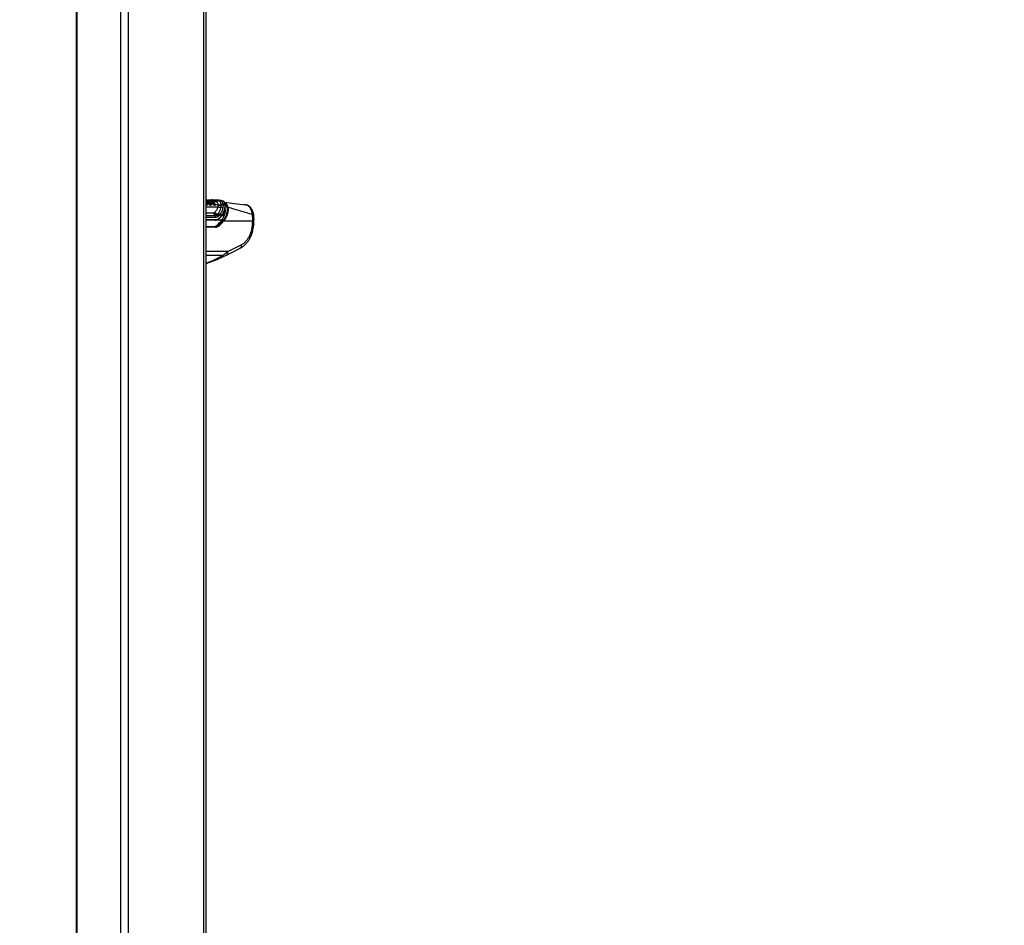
# Model space of a CAD drawing. Header units: millimetres. Extents: x 1508 to 17407, y 390 to 16320.
# Tile 3 of 66: x 3372 to 5236, y 3820 to 5535. Entities that reach past the tile are written whole.
import ezdxf

# ---------------------------------------------------------------- set-up
doc = ezdxf.new("R2010")
doc.units = ezdxf.units.MM
doc.header["$LTSCALE"] = 2
doc.layers.add('COMPONENT_GEOMETRY', color=7, linetype='Continuous')
doc.styles.add('SLDTEXTSTYLE0', font='TXT', dxfattribs={"width": 0.75})
doc.dimstyles.new('SLDDIMSTYLE1', dxfattribs={"dimtxt": 100, "dimasz": 6.604, "dimexe": 0, "dimexo": 0.0625, "dimgap": 25, "dimtad": 0, "dimtih": 1, "dimtoh": 1, "dimdec": 0, "dimrnd": 1e-09, "dimzin": 12, "dimdsep": 46, "dimtxsty": 'SLDTEXTSTYLE0', "dimsah": 1, "dimcen": 0.09, "dimadec": 0, "dimazin": 3, "dimtfac": 1, "dimtdec": 0, "dimtofl": 0, "dimtmove": 0, "dimatfit": 3, "dimfxl": 1, "dimfrac": 2, "dimtolj": 1, "dimtzin": 12, "dimarcsym": 0})

# ---------------------------------------------------------------- blocks, each defined once
blk = doc.blocks.new('_D_4')
at = {"layer": 'COMPONENT_GEOMETRY', "color": 7}
for p, q in [((3713.9, 7249.5), (1732.2, 7249.5)), ((1738.5, 7249.5), (1738.5, 4506.1)), ((1538.4, 4485.8), (1508, 4485.8)), ((1508, 4485.8), (1508, 4327)), ((1938.6, 4485.8), (1969, 4485.8)), ((1969, 4485.8), (1969, 4327)), ((1508, 4327), (1538.4, 4327)), ((1969, 4327), (1938.6, 4327)), ((1738.5, 1434), (1738.5, 4177.4)), ((3363.2, 1434), (1732.2, 1434))]:
    blk.add_line(p, q, dxfattribs=at)
for points in [[(1738.5, 7249.5), (1737.5, 7242.9), (1739.5, 7242.9)], [(1738.5, 1434), (1739.5, 1440.6), (1737.5, 1440.6)]]:
    blk.add_solid(points, dxfattribs=at)
at = {"layer": 'COMPONENT_GEOMETRY', "color": 7, "char_height": 100, "attachment_point": 1, "style": 'SLDTEXTSTYLE0'}
for s, insert in [('9\'6.48"', (1538.4, 4456)), ('2908', (1590.7, 4306.3))]:
    blk.add_mtext(s, dxfattribs=dict(at, insert=insert))
blk = doc.blocks.new('_D_5')
at = {"layer": 'COMPONENT_GEOMETRY', "color": 7}
for p, q in [((8881.7, 5900.6), (9410.2, 5900.6)), ((9403.9, 5900.6), (9403.9, 3831.6)), ((9203.8, 3811.3), (9173.3, 3811.3)), ((9173.3, 3811.3), (9173.3, 3652.6)), ((9603.9, 3811.3), (9634.4, 3811.3)), ((9634.4, 3811.3), (9634.4, 3652.6)), ((9173.3, 3652.6), (9203.8, 3652.6)), ((9634.4, 3652.6), (9603.9, 3652.6)), ((9403.9, 1434), (9403.9, 3503)), ((3768.3, 1434), (9410.2, 1434))]:
    blk.add_line(p, q, dxfattribs=at)
for points in [[(9403.9, 5900.6), (9402.8, 5894), (9404.9, 5894)], [(9403.9, 1434), (9404.9, 1440.6), (9402.8, 1440.6)]]:
    blk.add_solid(points, dxfattribs=at)
at = {"layer": 'COMPONENT_GEOMETRY', "color": 7, "char_height": 100, "attachment_point": 1, "style": 'SLDTEXTSTYLE0'}
for s, insert in [('7\'3.92"', (9203.8, 3781.5)), ('2233', (9256.1, 3631.9))]:
    blk.add_mtext(s, dxfattribs=dict(at, insert=insert))

msp = doc.modelspace()

# ---------------------------------------------------------------- linework, layer by layer
at = {"color": 7, "linetype": 'Continuous', "lineweight": 25}
for p, q in [((3479.15, 7229.05), (3479.15, 1481.05)), ((3724.96, 1481.05), (3724.96, 7229.05)), ((3725.62, 5187.57), (3724.96, 5188.44)), ((3725.55, 5193.23), (3725.34, 5193.21)), ((3727.69, 5188.17), (3727.63, 5188.25)), ((3727.78, 5188.06), (3727.69, 5188.17)), ((3728.18, 5188.56), (3728.24, 5188.48)), ((3728.24, 5188.48), (3728.33, 5188.36)), ((3729.01, 5188.91), (3729.1, 5188.79)), ((3729.1, 5188.79), (3732.92, 5188.02)), ((3729.18, 5192.09), (3729.22, 5192.08)), ((3729.22, 5192.08), (3729.27, 5192.08)), ((3729.77, 5192.6), (3729.82, 5192.6)), ((3733.39, 5192.16), (3729.82, 5192.6)), ((3733.21, 5187.8), (3733.13, 5187.91)), ((3733.44, 5192.16), (3733.39, 5192.16)), ((3733.4, 5187.11), (3736.74, 5186.45)), ((3736.84, 5186.33), (3736.74, 5186.45)), ((3737.02, 5186.1), (3736.84, 5186.33)), ((3737.27, 5186.78), (3737.37, 5186.66)), ((3737.37, 5186.66), (3737.54, 5186.45)), ((3742.7, 5190.01), (3737.52, 5190.65)), ((3738.1, 5187.13), (3738.26, 5186.94)), ((3738.26, 5186.94), (3741.66, 5186.24)), ((3741.66, 5186.24), (3741.64, 5186.31)), ((3741.92, 5185.77), (3742.08, 5185.38)), ((3742.08, 5185.38), (3742.09, 5185.34)), ((3742.08, 5185.38), (3747.87, 5184.22)), ((3742.09, 5185.34), (3742.11, 5185.27)), ((3742.85, 5190), (3742.7, 5190.01)), ((3747.11, 5192.04), (3746.92, 5192.06)), ((3747.2, 5192.02), (3747.11, 5192.04)), ((3747.87, 5184.22), (3747.87, 5184.95)), ((3749.34, 5193.23), (3749.52, 5193.2)), ((3749.52, 5193.2), (3749.61, 5193.19)), ((3753.4, 5192.73), (3749.61, 5193.19)), ((3753.23, 5179.62), (3753.62, 5183.88)), ((3757, 5191.36), (3753.4, 5192.73)), ((3753.58, 5184.93), (3753.52, 5185.57)), ((3753.62, 5183.88), (3753.58, 5184.93)), ((3757.07, 5183.37), (3756.62, 5178.61)), ((3757.01, 5185.23), (3757.05, 5184.54)), ((3757.01, 5185.23), (3760.92, 5184.36)), ((3757.05, 5184.54), (3757.07, 5183.37)), ((3799.67, 5184.22), (3797.07, 5184.38)), ((3740.46, 5169.28), (3740.61, 5169.42)), ((3740.61, 5169.42), (3741.28, 5170.08)), ((3745.17, 5165.1), (3745.61, 5165.51)), ((3745.61, 5165.51), (3746.33, 5166.29)), ((3746.33, 5166.29), (3747.33, 5167.41)), ((3747.33, 5167.41), (3747.96, 5168.19)), ((3750.36, 5164.6), (3749.27, 5163.49)), ((3751.01, 5165.9), (3750.36, 5164.6)), ((3754.77, 5164.6), (3750.36, 5164.6)), ((3751.01, 5165.9), (3755.61, 5165.9)), ((3755.61, 5165.9), (3754.77, 5164.6)), ((3754.85, 5163.8), (3754.86, 5163.81)), ((3761.27, 5176.34), (3760.9, 5177.71)), ((3742.06, 5155.07), (3724.96, 5155.07)), ((3746.46, 5146.5), (3749.55, 5146.5)), ((3748.5, 5162.72), (3747.9, 5162.17)), ((3813.16, 5153.11), (3757.91, 5153.11)), ((3724.96, 5143.11), (3741.43, 5143.11)), ((3765.84, 5095.61), (3791.17, 5108.28))]:
    msp.add_line(p, q, dxfattribs=at)
at = {"color": 8, "linetype": 'Continuous', "lineweight": 25}
for p, q in [((3480.23, 7229.05), (3480.23, 1481.05)), ((3562.66, 7229.05), (3562.66, 1481.05)), ((3577.45, 7229.05), (3577.45, 1481.05)), ((3720.13, 7229.05), (3720.13, 1481.05)), ((3728.33, 5192.15), (3729.18, 5192.09)), ((3735.62, 5192.68), (3730.9, 5192.47)), ((3724.96, 5180.71), (3747.59, 5180.71)), ((3724.96, 5168.89), (3739.33, 5168.89)), ((3724.96, 5163.81), (3741.88, 5163.81)), ((3754.83, 5163.77), (3759.34, 5163.77)), ((3759.58, 5164.48), (3755.36, 5164.48)), ((3756.9, 5166.94), (3760.44, 5166.94)), ((3760.56, 5176.27), (3761.25, 5176.27)), ((3743.38, 5160.43), (3724.96, 5160.43)), ((3724.96, 5156.31), (3742.91, 5156.31)), ((3754.77, 5155.5), (3744.99, 5155.5)), ((3742.13, 5142.01), (3724.96, 5142.01)), ((3765.84, 5095.61), (3724.96, 5095.61)), ((3755.58, 5088.06), (3724.96, 5088.06))]:
    msp.add_line(p, q, dxfattribs=at)
at = {"color": 8, "linetype": 'Continuous', "lineweight": 25, "flags": 128}
for points in [[(3724.96, 5183.82), (3725, 5183.89), (3725.04, 5183.96)], [(3725.34, 5193.21), (3725.18, 5193.19), (3725.03, 5193.15)], [(3725.24, 5193.2), (3725.09, 5193.18), (3725.03, 5193.16)], [(3734.25, 5185.51), (3734.27, 5185.49), (3734.44, 5184.28), (3734.21, 5183.6), (3733.87, 5183.31), (3733.38, 5183.21), (3732.75, 5183.32), (3731.98, 5183.67), (3730.98, 5184.37), (3729.77, 5185.51), (3728.58, 5186.96), (3728.58, 5186.96)], [(3815.1, 5165), (3815.05, 5165.14), (3814.78, 5165.36), (3814.29, 5165.54), (3813.58, 5165.67), (3812.69, 5165.76)]]:
    msp.add_lwpolyline(points, dxfattribs=at)
at = {"color": 7, "linetype": 'Continuous', "lineweight": 25, "flags": 128}
for points in [[(3725.98, 5193.23), (3725.68, 5193.24), (3725.55, 5193.23)], [(3763.79, 5089.22), (3773.74, 5094.2), (3789.12, 5101.89)]]:
    msp.add_lwpolyline(points, dxfattribs=at)
at = {"color": 8, "linetype": 'Continuous', "lineweight": 25}
for centre, radius, start, end in [((3694.69, 5166.08), 37.54, 35.10875, 36.24899), ((3725.74, 5191.37), 1.87, 96.00957, 111.88609), ((3741.56, 5185.83), 0.424, 16.75244, 76.84732), ((3760.66, 5183.63), 0.777, 7.96878, 70.34083), ((3754.27, 5164.14), 0.681, 330.56645, 42.19062), ((3755.1, 5165.36), 0.745, 334.01458, 46.65924), ((3749.89, 5159.3), 0.75, 324.68483, 36.62926), ((3813.7, 5157.75), 4.67, 263.36675, 292.9018), ((3760.79, 5093.71), 5.4, 303.58017, 20.54282), ((3752.06, 5087.61), 3.55, 300.01879, 7.33029)]:
    msp.add_arc(centre, radius, start, end, dxfattribs=at)
at = {"color": 7, "linetype": 'Continuous', "lineweight": 25}
for centre, radius, start, end in [((3726.18, 5183.51), 0.658, 149.55754, 207.67876), ((3726.53, 5183.72), 0.538, 153.84355, 224.28764), ((3727.55, 5189.04), 0.793, 275.79749, 322.44794), ((3727.69, 5188.86), 0.802, 275.9893, 322.12875), ((3698.86, 5166.07), 36.33, 35.10433, 37.25107), ((3729.21, 5187.67), 1.12, 95.9893, 142.12875), ((3699.11, 5166.14), 36.71, 35.10433, 37.25107), ((3728.77, 5192.13), 0.411, 272.49054, 354.47087), ((3728.86, 5192.12), 0.414, 272.47857, 354.07416), ((3699.46, 5166.25), 37.23, 35.10433, 37.25107), ((3729.84, 5192.02), 0.576, 92.45467, 174.4249), ((3732.94, 5187.77), 0.254, 37.58839, 95.68442), ((3702.23, 5165.91), 37.82, 35.11108, 35.5571), ((3736.53, 5187.4), 0.97, 282.47346, 320.03211), ((3736.68, 5187.17), 1.12, 287.92081, 320.16466), ((3738.74, 5185.46), 1.56, 108.01151, 140.49016), ((3732.92, 5190.1), 7.78, 315.33913, 319.87075), ((3741.36, 5183.45), 0.836, 144.81742, 189.41181), ((3742.19, 5183.84), 0.499, 154.74441, 229.5432), ((3741.59, 5185.87), 0.387, 329.49525, 12.59412), ((3743.02, 5194.73), 4.72, 266.10158, 325.5952), ((3743.18, 5194.79), 4.81, 266.13567, 325.02483), ((3749.15, 5190.53), 2.71, 86.0924, 145.51936), ((3749.34, 5190.51), 2.7, 86.14171, 145.61591), ((3749.43, 5190.51), 2.7, 86.17211, 145.6862), ((3750.76, 5193.24), 8.78, 250.80103, 288.77594), ((3751.26, 5192.64), 9.08, 248.08756, 285.09483), ((3754.79, 5180.44), 5.28, 65.09281, 103.86409), ((3754.74, 5179.73), 5.33, 64.33885, 102.54562), ((3754.61, 5178.55), 5.41, 62.92656, 100.48919), ((3746.68, 5169.4), 7.36, 183.97562, 229.38867), ((3749.25, 5174.44), 10.19, 210.39789, 246.41348), ((3749.35, 5175.43), 10.6, 214.48748, 249.30108), ((3749.82, 5176.2), 10.51, 215.63838, 250.60727), ((3738.99, 5160.52), 4.39, 358.81343, 48.73005), ((3742.35, 5159.72), 6.07, 23.77963, 62.28488), ((3742.86, 5159.77), 6.36, 27.602, 64.45109), ((3743.64, 5160.53), 6.36, 27.6639, 64.95766), ((3744.74, 5161.57), 6.39, 28.30885, 66.06006), ((3752.12, 5188.99), 9.44, 241.34274, 276.79707), ((3746, 5162.4), 6.11, 34.96357, 71.32473), ((3753.39, 5173.98), 5.64, 55.11691, 91.59543), ((3765.77, 5177.9), 1.49, 72.28005, 121.48365), ((3741.84, 5156.13), 1.09, 281.81036, 9.5356), ((3749.26, 5145.04), 1.49, 20.90792, 78.75394), ((3750.15, 5159.24), 0.508, 268.11331, 313.87811), ((3697.8, 5196.68), 70.29, 322.10364, 325.58896), ((3756.4, 5152.22), 1.75, 30.52172, 79.32384), ((3741.23, 5142.21), 0.924, 347.88572, 77.5198)]:
    msp.add_arc(centre, radius, start, end, dxfattribs=at)
for centre, major_axis, ratio, start_param, end_param in [((3714.39, 5228.67), (-4.16, 84.31), 0.7062466, 3.7214258, 3.8149801), ((3739.72, 5163.11), (2.7, 19.91), 0.7006209, 3.2362073, 3.827089), ((3742.86, 5163.11), (2.83, 19.9), 0.6999693, 3.240726, 3.8316077), ((3741.6, 5175.07), (-0.93, 19.99), 0.7063465, 3.1088493, 3.7235043), ((3743.56, 5163.01), (2.83, 20.91), 0.7006209, 3.2362073, 3.827089), ((3742.45, 5175.11), (-0.93, 18.79), 0.7062466, 3.1067708, 3.7214258), ((3720.23, 5211.11), (10.49, 77.45), 0.7006209, 3.827089, 3.9733255), ((3723.37, 5211.11), (10.62, 77.44), 0.7004562, 3.8282533, 3.9827672), ((3724.08, 5211.01), (10.63, 78.45), 0.7006209, 3.827089, 3.9816028), ((3682.55, 4826.23), (111.06, 1617.42), 0.0680261, 4.917181, 4.9205603)]:
    msp.add_ellipse(centre, major_axis=major_axis, ratio=ratio, start_param=start_param, end_param=end_param, dxfattribs=at)
for points, knots in [([(3732.92, 5188.02), (3732.17, 5188.94), (3731.05, 5190.32), (3729.43, 5191.52), (3727.57, 5192.64), (3726.05, 5192.95), (3724.89, 5193.2)], [0, 0, 0, 0, 0.3284656, 0.4926175, 0.6101764, 1, 1, 1, 1]), ([(3727.63, 5188.25), (3727.54, 5188.37), (3726.94, 5189.13), (3726.07, 5190.07), (3725.21, 5190.66), (3724.96, 5190.84)], [0, 0, 0, 0, 0.1168072, 0.7425895, 1, 1, 1, 1]), ([(3725.04, 5183.96), (3725.07, 5183.95), (3725.17, 5183.92), (3725.37, 5183.86), (3725.53, 5183.85), (3725.62, 5183.85)], [0, 0, 0, 0, 0.1213016, 0.5074656, 1, 1, 1, 1]), ([(3725.39, 5187.66), (3725.45, 5187.66), (3725.57, 5187.64), (3725.66, 5187.53), (3725.65, 5187.39), (3725.61, 5187.29), (3725.59, 5187.25)], [0, 0, 0, 0, 0.2796358, 0.5592717, 0.8389075, 1, 1, 1, 1]), ([(3726.05, 5183.95), (3726.09, 5183.98), (3726.25, 5184.09), (3726.5, 5184.51), (3726.5, 5185.19), (3726.25, 5186.17), (3725.87, 5186.8), (3725.59, 5187.25)], [0, 0, 0, 0, 0.0414369, 0.2012956, 0.4991793, 0.6372704, 1, 1, 1, 1]), ([(3726.15, 5183.34), (3726.13, 5183.33), (3726.06, 5183.29), (3725.89, 5183.23), (3725.7, 5183.21), (3725.6, 5183.21)], [0, 0, 0, 0, 0.1010985, 0.5033758, 1, 1, 1, 1]), ([(3725.62, 5183.85), (3725.7, 5183.85), (3725.84, 5183.86), (3725.98, 5183.91), (3726.04, 5183.95), (3726.05, 5183.95)], [0, 0, 0, 0, 0.492803, 0.8970235, 1, 1, 1, 1]), ([(3725.73, 5186.96), (3726.02, 5186.47), (3726.43, 5185.8), (3726.7, 5184.74), (3726.69, 5183.98), (3726.39, 5183.5), (3726.19, 5183.37), (3726.15, 5183.34)], [0, 0, 0, 0, 0.3508199, 0.4854261, 0.7839916, 0.9541975, 1, 1, 1, 1]), ([(3725.82, 5192.91), (3726.39, 5192.88), (3727.7, 5192.8), (3729.02, 5192.68), (3729.77, 5192.6)], [0, 0, 0, 0, 0.4287333, 1, 1, 1, 1]), ([(3725.98, 5193.23), (3728.71, 5193.46), (3732.72, 5193.82), (3736.63, 5193.85), (3737.89, 5193.86)], [0, 0, 0, 0, 0.6787498, 1, 1, 1, 1]), ([(3729.01, 5188.91), (3728.94, 5188.9), (3728.8, 5188.89), (3728.56, 5188.77), (3728.36, 5188.62), (3728.27, 5188.52), (3728.24, 5188.48)], [0, 0, 0, 0, 0.2796841, 0.5593692, 0.8390555, 1, 1, 1, 1]), ([(3736.36, 5186.95), (3735.71, 5187.73), (3734.64, 5189.02), (3732.16, 5190.88), (3730.25, 5191.36), (3728.88, 5191.71)], [0, 0, 0, 0, 0.3059428, 0.5040425, 1, 1, 1, 1]), ([(3729.92, 5187.66), (3729.85, 5187.66), (3729.71, 5187.64), (3729.46, 5187.53), (3729.27, 5187.39), (3729.17, 5187.29), (3729.14, 5187.25)], [0, 0, 0, 0, 0.2796358, 0.5592717, 0.8389075, 1, 1, 1, 1]), ([(3729.14, 5187.25), (3729.49, 5186.8), (3730.12, 5185.97), (3731.23, 5184.92), (3732.16, 5184.25), (3732.87, 5183.91), (3733.41, 5183.81), (3733.81, 5183.91), (3734.04, 5184.08), (3734.09, 5184.23), (3734.1, 5184.27)], [0, 0, 0, 0, 0.2555302, 0.4634116, 0.6109353, 0.7144478, 0.8020014, 0.8871076, 0.9762903, 1, 1, 1, 1]), ([(3729.77, 5192.6), (3729.7, 5192.6), (3729.57, 5192.6), (3729.39, 5192.45), (3729.27, 5192.27), (3729.23, 5192.13), (3729.22, 5192.08)], [0, 0, 0, 0, 0.2796239, 0.5592478, 0.8388716, 1, 1, 1, 1]), ([(3729.27, 5192.08), (3729.29, 5192.07), (3730.69, 5191.92), (3732.65, 5191.2), (3735.15, 5189.36), (3736.25, 5188.05), (3736.91, 5187.25)], [0, 0, 0, 0, 0.0079623, 0.4957631, 0.6938729, 1, 1, 1, 1]), ([(3729.82, 5192.6), (3730.3, 5192.52), (3732.21, 5192.23), (3735.04, 5190.77), (3736.92, 5188.57), (3737.69, 5187.67)], [0, 0, 0, 0, 0.1671708, 0.6586021, 1, 1, 1, 1]), ([(3729.92, 5187.66), (3730.25, 5187.24), (3730.84, 5186.47), (3731.83, 5185.55), (3732.59, 5185.02), (3733.09, 5184.79), (3733.45, 5184.74), (3733.72, 5184.82), (3733.92, 5185.05), (3734.03, 5185.55), (3733.9, 5186.45), (3733.44, 5187.21), (3733.17, 5187.66)], [0, 0, 0, 0, 0.1815485, 0.3237951, 0.4088504, 0.462296, 0.5041852, 0.5459836, 0.6005596, 0.6773038, 0.8079076, 1, 1, 1, 1]), ([(3733, 5187.9), (3733, 5187.9), (3732.97, 5187.94), (3732.95, 5187.98), (3732.92, 5188.02)], [0, 0, 0, 0, 0.009627, 1, 1, 1, 1]), ([(3734.1, 5184.26), (3734.15, 5184.35), (3734.29, 5184.62), (3734.34, 5185.19), (3734.2, 5186.08), (3733.83, 5186.95), (3733.45, 5187.47), (3733.35, 5187.6)], [0, 0, 0, 0, 0.0853726, 0.2487665, 0.5040907, 0.8763856, 1, 1, 1, 1]), ([(3740.93, 5187.62), (3740.15, 5188.49), (3738.8, 5189.98), (3736.56, 5191.32), (3734.85, 5191.95), (3733.79, 5192.11), (3733.44, 5192.16)], [0, 0, 0, 0, 0.36024521, 0.61647773, 0.87209026, 1, 1, 1, 1]), ([(3746.92, 5192.06), (3743.73, 5192.34), (3740, 5192.66), (3736.16, 5192.68), (3735.62, 5192.68)], [0, 0, 0, 0, 0.8587374, 1, 1, 1, 1]), ([(3736.74, 5186.45), (3736.69, 5186.52), (3736.56, 5186.68), (3736.44, 5186.85), (3736.36, 5186.95)], [0, 0, 0, 0, 0.38107405, 1, 1, 1, 1]), ([(3737.69, 5187.67), (3737.62, 5187.66), (3737.48, 5187.64), (3737.23, 5187.53), (3737.04, 5187.38), (3736.95, 5187.28), (3736.91, 5187.25)], [0, 0, 0, 0, 0.2796473, 0.5592945, 0.8389418, 1, 1, 1, 1]), ([(3736.91, 5187.25), (3736.99, 5187.15), (3737.1, 5187), (3737.23, 5186.84), (3737.27, 5186.78)], [0, 0, 0, 0, 0.6183001, 1, 1, 1, 1]), ([(3738.45, 5184.63), (3738.16, 5184.9), (3737.64, 5185.38), (3737.21, 5185.89), (3737.02, 5186.1)], [0, 0, 0, 0, 0.5762855, 1, 1, 1, 1]), ([(3738.1, 5187.13), (3738.04, 5187.11), (3737.91, 5187.08), (3737.68, 5186.95), (3737.49, 5186.8), (3737.4, 5186.7), (3737.37, 5186.66)], [0, 0, 0, 0, 0.2797452, 0.5594923, 0.8392413, 1, 1, 1, 1]), ([(3737.54, 5186.45), (3737.71, 5186.25), (3738.12, 5185.78), (3738.59, 5185.34), (3738.87, 5185.08)], [0, 0, 0, 0, 0.42636412, 1, 1, 1, 1]), ([(3737.69, 5187.67), (3737.73, 5187.61), (3737.82, 5187.49), (3737.96, 5187.31), (3738.05, 5187.19), (3738.1, 5187.13)], [0, 0, 0, 0, 0.3358045, 0.6714089, 1, 1, 1, 1]), ([(3737.89, 5193.86), (3739.13, 5193.85), (3743.02, 5193.82), (3746.78, 5193.46), (3749.34, 5193.23)], [0, 0, 0, 0, 0.3212502, 1, 1, 1, 1]), ([(3738.26, 5186.94), (3738.6, 5186.56), (3739.13, 5185.97), (3739.96, 5185.29), (3740.5, 5184.96), (3740.9, 5184.79), (3741.2, 5184.74), (3741.48, 5184.81), (3741.71, 5185.05), (3741.81, 5185.54), (3741.71, 5185.99), (3741.66, 5186.24)], [0, 0, 0, 0, 0.2319842, 0.360069, 0.466873, 0.5125904, 0.5722166, 0.631946, 0.7116763, 0.8401772, 1, 1, 1, 1]), ([(3740.54, 5183.31), (3740.49, 5183.33), (3740.13, 5183.45), (3739.39, 5183.85), (3738.77, 5184.36), (3738.45, 5184.63)], [0, 0, 0, 0, 0.0695488, 0.515215, 1, 1, 1, 1]), ([(3738.87, 5185.08), (3739.15, 5184.84), (3739.69, 5184.4), (3740.34, 5184.05), (3740.64, 5183.94), (3740.68, 5183.93)], [0, 0, 0, 0, 0.5008776, 0.9349319, 1, 1, 1, 1]), ([(3741.86, 5183.46), (3741.8, 5183.4), (3741.61, 5183.26), (3741.24, 5183.19), (3740.83, 5183.23), (3740.62, 5183.29), (3740.54, 5183.31)], [0, 0, 0, 0, 0.2194551, 0.6064079, 0.852957, 1, 1, 1, 1]), ([(3740.68, 5183.93), (3740.74, 5183.91), (3740.92, 5183.86), (3741.24, 5183.83), (3741.53, 5183.89), (3741.68, 5184.01), (3741.74, 5184.05)], [0, 0, 0, 0, 0.1473409, 0.3911008, 0.7755707, 1, 1, 1, 1]), ([(3741.64, 5186.31), (3741.63, 5186.34), (3741.58, 5186.51), (3741.45, 5186.81), (3741.23, 5187.22), (3741.03, 5187.48), (3740.93, 5187.62)], [0, 0, 0, 0, 0.06995348, 0.37978696, 0.68987019, 1, 1, 1, 1]), ([(3741.74, 5186.47), (3741.56, 5186.84), (3741.36, 5187.27), (3741.05, 5187.64), (3741.02, 5187.68)], [0, 0, 0, 0, 0.8844288, 1, 1, 1, 1]), ([(3741.68, 5186.29), (3741.66, 5186.35), (3741.63, 5186.44), (3741.57, 5186.53), (3741.55, 5186.55)], [0, 0, 0, 0, 0.6690994, 1, 1, 1, 1]), ([(3741.74, 5184.05), (3741.78, 5184.1), (3741.95, 5184.29), (3742.06, 5184.72), (3742.03, 5185.25), (3741.95, 5185.56), (3741.92, 5185.67)], [0, 0, 0, 0, 0.1242871, 0.5114123, 0.8178404, 1, 1, 1, 1]), ([(3742.11, 5185.27), (3742.14, 5185.14), (3742.22, 5184.81), (3742.25, 5184.22), (3742.12, 5183.73), (3741.92, 5183.51), (3741.86, 5183.46)], [0, 0, 0, 0, 0.1754383, 0.4747305, 0.8680348, 1, 1, 1, 1]), ([(3747.87, 5184.95), (3747.69, 5185.89), (3747.45, 5187.09), (3746.08, 5188.83), (3744.64, 5189.7), (3743.15, 5189.95), (3742.85, 5190)], [0, 0, 0, 0, 0.3697735, 0.474126, 0.8966908, 1, 1, 1, 1]), ([(3753.52, 5185.57), (3753.19, 5186.87), (3752.53, 5189.47), (3749.9, 5191.47), (3747.89, 5191.88), (3747.2, 5192.02)], [0, 0, 0, 0, 0.39865573, 0.79244747, 1, 1, 1, 1]), ([(3747.59, 5180.71), (3747.73, 5181.74), (3747.9, 5182.92), (3747.88, 5184.08), (3747.87, 5184.22)], [0, 0, 0, 0, 0.8794795, 1, 1, 1, 1]), ([(3749.61, 5193.19), (3751.04, 5192.81), (3753.87, 5192.06), (3756.32, 5188.9), (3756.81, 5186.3), (3757.01, 5185.23)], [0, 0, 0, 0, 0.3736007, 0.7409428, 1, 1, 1, 1]), ([(3755.61, 5165.9), (3756.79, 5167.94), (3759.04, 5171.86), (3760.9, 5178.22), (3760.92, 5182.3), (3760.92, 5184.36)], [0, 0, 0, 0, 0.3490223, 0.6695796, 1, 1, 1, 1]), ([(3755.73, 5165.06), (3755.91, 5165.3), (3756.96, 5166.73), (3758.45, 5169.66), (3760.1, 5173.78), (3761.07, 5178.08), (3761.44, 5181.43), (3761.29, 5183.26), (3761.25, 5183.72)], [0, 0, 0, 0, 0.0449008, 0.2568882, 0.4810618, 0.705804, 0.9262331, 1, 1, 1, 1]), ([(3761.37, 5183.72), (3761.32, 5184.37), (3761.22, 5185.93), (3760.37, 5188.09), (3759.07, 5190.04), (3757.87, 5190.9), (3757.32, 5191.3)], [0, 0, 0, 0, 0.2052961, 0.4908498, 0.7650462, 1, 1, 1, 1]), ([(3759.49, 5189.18), (3765.73, 5188.41), (3779.34, 5186.74), (3792.53, 5185.11), (3799.67, 5184.22)], [0, 0, 0, 0, 0.4586181, 1, 1, 1, 1]), ([(3812.69, 5165.76), (3812.38, 5167.66), (3811.86, 5170.86), (3810.39, 5174.82), (3808.81, 5177.86), (3806.88, 5180.38), (3804.68, 5182.33), (3802.26, 5183.7), (3800.53, 5184.05), (3799.67, 5184.22)], [0, 0, 0, 0, 0.1964613, 0.3301519, 0.4638456, 0.5979341, 0.7320251, 0.8660123, 1, 1, 1, 1]), ([(3815.07, 5165), (3814.93, 5165.99), (3814.61, 5168.28), (3813.6, 5171.69), (3812.15, 5175.01), (3810.31, 5177.9), (3808.2, 5180.23), (3805.8, 5182.11), (3803.09, 5183.43), (3801, 5184.14), (3799.81, 5184.18), (3799.67, 5184.18)], [0, 0, 0, 0, 0.1047185, 0.2408063, 0.3802934, 0.5065873, 0.6293016, 0.7459149, 0.860235, 0.9837068, 1, 1, 1, 1]), ([(3739.33, 5168.89), (3739.34, 5168.89), (3739.58, 5168.89), (3739.98, 5168.97), (3740.32, 5169.19), (3740.46, 5169.28)], [0, 0, 0, 0, 0.012104, 0.6062998, 1, 1, 1, 1]), ([(3741.28, 5170.08), (3742.13, 5171.01), (3743.76, 5172.77), (3746.17, 5176.28), (3747.04, 5179), (3747.59, 5180.71)], [0, 0, 0, 0, 0.2898945, 0.5524136, 1, 1, 1, 1]), ([(3741.88, 5163.81), (3742.62, 5163.9), (3743.79, 5164.05), (3744.8, 5164.82), (3745.17, 5165.1)], [0, 0, 0, 0, 0.6314754, 1, 1, 1, 1]), ([(3747.96, 5168.19), (3748.97, 5169.68), (3751, 5172.68), (3752.57, 5176.63), (3753.09, 5178.97), (3753.23, 5179.62)], [0, 0, 0, 0, 0.4137586, 0.8353172, 1, 1, 1, 1]), ([(3749.27, 5163.49), (3749.08, 5163.3), (3748.82, 5163.04), (3748.56, 5162.78), (3748.5, 5162.72)], [0, 0, 0, 0, 0.74555155, 1, 1, 1, 1]), ([(3750.5, 5158.87), (3750.88, 5159.26), (3752.38, 5160.82), (3753.8, 5162.53), (3754.86, 5163.81)], [0, 0, 0, 0, 0.2500677, 1, 1, 1, 1]), ([(3756.62, 5178.61), (3756.05, 5176.43), (3754.9, 5171.99), (3752.32, 5167.95), (3751.01, 5165.9)], [0, 0, 0, 0, 0.4927064, 1, 1, 1, 1]), ([(3754.83, 5163.82), (3754.94, 5163.93), (3755.3, 5164.33), (3755.56, 5164.74), (3755.75, 5165.04)], [0, 0, 0, 0, 0.3038662, 1, 1, 1, 1]), ([(3755.79, 5156.96), (3756.87, 5158.69), (3759.05, 5162.2), (3760.8, 5167.4), (3761.57, 5172.2), (3761.37, 5174.95), (3761.27, 5176.34)], [0, 0, 0, 0, 0.28318281, 0.57369677, 0.78452853, 1, 1, 1, 1]), ([(3756.73, 5153.94), (3757.69, 5155.16), (3759.87, 5157.93), (3762.55, 5162.71), (3764.53, 5168.11), (3765.52, 5173.74), (3765.17, 5177.34), (3764.99, 5179.17)], [0, 0, 0, 0, 0.1632515, 0.3694898, 0.579973, 0.7867408, 1, 1, 1, 1]), ([(3766.23, 5179.32), (3766.41, 5177.48), (3766.79, 5173.74), (3765.83, 5167.94), (3763.83, 5162.27), (3761.12, 5157.3), (3758.89, 5154.38), (3757.91, 5153.11)], [0, 0, 0, 0, 0.20712584, 0.42091954, 0.62685734, 0.83734525, 1, 1, 1, 1]), ([(3812.69, 5165.76), (3805.19, 5168), (3790.19, 5172.48), (3774.22, 5177.04), (3766.23, 5179.32)], [0, 0, 0, 0, 0.49942437, 1, 1, 1, 1]), ([(3813.16, 5153.11), (3813.23, 5155.21), (3813.37, 5159.45), (3812.92, 5163.64), (3812.69, 5165.76)], [0, 0, 0, 0, 0.493479, 1, 1, 1, 1]), ([(3815.51, 5153.44), (3815.51, 5153.54), (3815.64, 5155.26), (3815.61, 5158.66), (3815.45, 5162.45), (3815.14, 5164.53), (3815.06, 5164.99)], [0, 0, 0, 0, 0.0238669, 0.4481664, 0.8754068, 1, 1, 1, 1]), ([(3747.9, 5162.17), (3747.29, 5161.73), (3745.88, 5160.7), (3744.28, 5160.52), (3743.38, 5160.43)], [0, 0, 0, 0, 0.4356106, 1, 1, 1, 1]), ([(3789.25, 5101.96), (3791, 5102.96), (3794.25, 5104.81), (3798.37, 5108.37), (3801.56, 5111.76), (3803.92, 5114.77), (3805.58, 5117.22), (3807.16, 5119.8), (3809.12, 5123.44), (3811.03, 5127.92), (3812.63, 5132.74), (3813.8, 5137.28), (3814.77, 5142.47), (3815.07, 5146.15), (3815.22, 5148.09)], [0, 0, 0, 0, 0.1237341, 0.2297267, 0.3172579, 0.3874172, 0.4406445, 0.4775667, 0.5500449, 0.6609705, 0.731504, 0.8116354, 0.9008256, 1, 1, 1, 1]), ([(3791.17, 5108.28), (3792.61, 5109.1), (3795.49, 5110.74), (3799.48, 5114.32), (3803.12, 5118.6), (3806.28, 5123.57), (3808.9, 5129.13), (3810.9, 5135.11), (3812.31, 5141.37), (3812.68, 5145.63), (3812.86, 5147.76)], [0, 0, 0, 0, 0.1244049, 0.2494742, 0.373855, 0.4989891, 0.6233869, 0.7492229, 0.8747008, 1, 1, 1, 1]), ([(3815.22, 5148.09), (3815.25, 5148.54), (3815.34, 5150.32), (3815.44, 5152.11), (3815.51, 5153.45)], [0, 0, 0, 0, 0.250064, 1, 1, 1, 1]), ([(3753.82, 5084.54), (3755.18, 5085.15), (3758.4, 5086.59), (3761.69, 5088.16), (3763.54, 5089.11), (3763.77, 5089.22)], [0, 0, 0, 0, 0.3919746, 0.9237918, 1, 1, 1, 1]), ([(3755.58, 5088.06), (3757.4, 5089.3), (3761.06, 5091.8), (3764.24, 5094.34), (3765.84, 5095.61)], [0, 0, 0, 0, 0.4966175, 1, 1, 1, 1]), ([(3724.96, 5073.22), (3725.2, 5073.29), (3726.96, 5073.85), (3730.49, 5075.09), (3735.66, 5076.98), (3741.32, 5079.22), (3747.47, 5081.76), (3751.63, 5083.57), (3753.84, 5084.53)], [0, 0, 0, 0, 0.0222605, 0.1663683, 0.3423876, 0.5358584, 0.752818, 1, 1, 1, 1])]:
    msp.add_open_spline(points, degree=3, knots=knots, dxfattribs=at)
at = {"color": 8, "linetype": 'Continuous', "lineweight": 25}
for points, knots in [([(3724.96, 5192.44), (3725.1, 5192.38), (3725.57, 5192.15), (3727, 5191.15), (3728.15, 5189.87), (3729.01, 5188.91)], [0, 0, 0, 0, 0.09105846, 0.31381278, 1, 1, 1, 1]), ([(3724.96, 5191.55), (3725.38, 5191.26), (3726.43, 5190.55), (3727.47, 5189.45), (3728.08, 5188.68), (3728.18, 5188.56)], [0, 0, 0, 0, 0.36294602, 0.89976748, 1, 1, 1, 1]), ([(3724.96, 5188.77), (3725.1, 5188.74), (3726, 5188.57), (3726.89, 5188.4), (3727.63, 5188.25)], [0, 0, 0, 0, 0.1627437, 1, 1, 1, 1]), ([(3724.96, 5184.97), (3725.09, 5184.91), (3725.33, 5184.79), (3725.67, 5184.74), (3725.94, 5184.82), (3726.15, 5185.05), (3726.25, 5185.55), (3726.12, 5186.45), (3725.66, 5187.21), (3725.39, 5187.66)], [0, 0, 0, 0, 0.079765, 0.1514549, 0.2229893, 0.3163915, 0.4477327, 0.6712501, 1, 1, 1, 1]), ([(3725.6, 5183.21), (3725.49, 5183.21), (3725.29, 5183.23), (3725.06, 5183.28), (3724.96, 5183.32), (3724.96, 5183.32)], [0, 0, 0, 0, 0.5540656, 0.9828163, 1, 1, 1, 1]), ([(3734.85, 5191.85), (3735.07, 5192.05), (3735.35, 5192.3), (3735.58, 5192.62), (3735.62, 5192.68)], [0, 0, 0, 0, 0.8217001, 1, 1, 1, 1]), ([(3741.64, 5186.31), (3741.71, 5186.28), (3741.85, 5186.22), (3741.94, 5186.1), (3741.94, 5186.03), (3741.94, 5186.02)], [0, 0, 0, 0, 0.4724354, 0.9448709, 1, 1, 1, 1]), ([(3760.92, 5184.36), (3760.68, 5185.6), (3760.14, 5188.34), (3758.57, 5190.8), (3757.12, 5191.32), (3757, 5191.36)], [0, 0, 0, 0, 0.4308587, 0.9539213, 1, 1, 1, 1]), ([(3760.25, 5188.1), (3760.54, 5188.01), (3762.51, 5187.36), (3764.85, 5184.26), (3765.8, 5180.83), (3766.23, 5179.32)], [0, 0, 0, 0, 0.08782543, 0.59861027, 1, 1, 1, 1]), ([(3764.99, 5179.17), (3764.63, 5180.66), (3763.92, 5183.6), (3761.92, 5185.4), (3760.93, 5186.28)], [0, 0, 0, 0, 0.50571361, 1, 1, 1, 1]), ([(3815.13, 5148.1), (3815.15, 5148.07), (3815.27, 5147.97), (3814.57, 5147.84), (3813.43, 5147.78), (3812.86, 5147.76)], [0, 0, 0, 0, 0.12648005, 0.56324003, 1, 1, 1, 1]), ([(3791.17, 5108.28), (3791.27, 5107.42), (3791.48, 5105.67), (3790.83, 5103.51), (3789.96, 5102.22), (3789.22, 5102.01), (3789.08, 5101.97)], [0, 0, 0, 0, 0.2970899, 0.6139898, 0.9308896, 1, 1, 1, 1]), ([(3724.96, 5073.77), (3726.47, 5074.34), (3729.8, 5075.6), (3736.62, 5078.54), (3745.51, 5082.72), (3752.14, 5086.24), (3755.58, 5088.06)], [0, 0, 0, 0, 0.1357258, 0.2997944, 0.637063, 1, 1, 1, 1])]:
    msp.add_open_spline(points, degree=3, knots=knots, dxfattribs=at)
at = {"color": 7, "linetype": 'Continuous', "lineweight": 25}
for points in [[(3727.69, 5188.17), (3727.73, 5188.18), (3727.82, 5188.19), (3727.98, 5188.25), (3728.12, 5188.35), (3728.2, 5188.44), (3728.24, 5188.48)], [(3728.58, 5186.96), (3728.63, 5186.96), (3728.72, 5186.97), (3728.87, 5187.04), (3729.02, 5187.13), (3729.1, 5187.21), (3729.14, 5187.25)], [(3733, 5187.9), (3733.06, 5187.9), (3733.18, 5187.88), (3733.23, 5187.8), (3733.25, 5187.76)], [(3733.17, 5187.66), (3733.23, 5187.66), (3733.36, 5187.64), (3733.4, 5187.56), (3733.42, 5187.52)], [(3737.89, 5193.86), (3737.68, 5193.87), (3737.26, 5193.88), (3736.65, 5193.66), (3736.09, 5193.27), (3735.78, 5192.88), (3735.62, 5192.68)], [(3736.36, 5186.95), (3736.4, 5186.95), (3736.49, 5186.96), (3736.65, 5187.03), (3736.8, 5187.12), (3736.87, 5187.21), (3736.91, 5187.25)], [(3737.36, 5186.66), (3737.33, 5186.62), (3737.25, 5186.54), (3737.1, 5186.43), (3736.96, 5186.36), (3736.88, 5186.34), (3736.84, 5186.33)]]:
    msp.add_open_spline(points, degree=3, dxfattribs=at)

# ---------------------------------------------------------------- dimensions: what is measured, and where the dimension line sits
at = {"layer": 'COMPONENT_GEOMETRY', "color": 7}
for base, p1, p2, picture, middle in [((1738.5, 1434.05), (3716.47, 7249.5), (3365.77, 1434.05), '_D_4', (1738.5, 4341.77)), ((9403.8607, 1434.0453), (8879.1875, 5900.5549), (3765.7705, 1434.0453), '_D_5', (9403.8607, 3667.3001))]:
    dim = msp.add_linear_dim(base=base, p1=p1, p2=p2, angle=90, dimstyle='SLDDIMSTYLE1', dxfattribs=at)
    dim.commit()
    dim.dimension.update_dxf_attribs({"geometry": picture, "text_midpoint": middle, "dimtype": 160})

doc.saveas('drawing.dxf')
